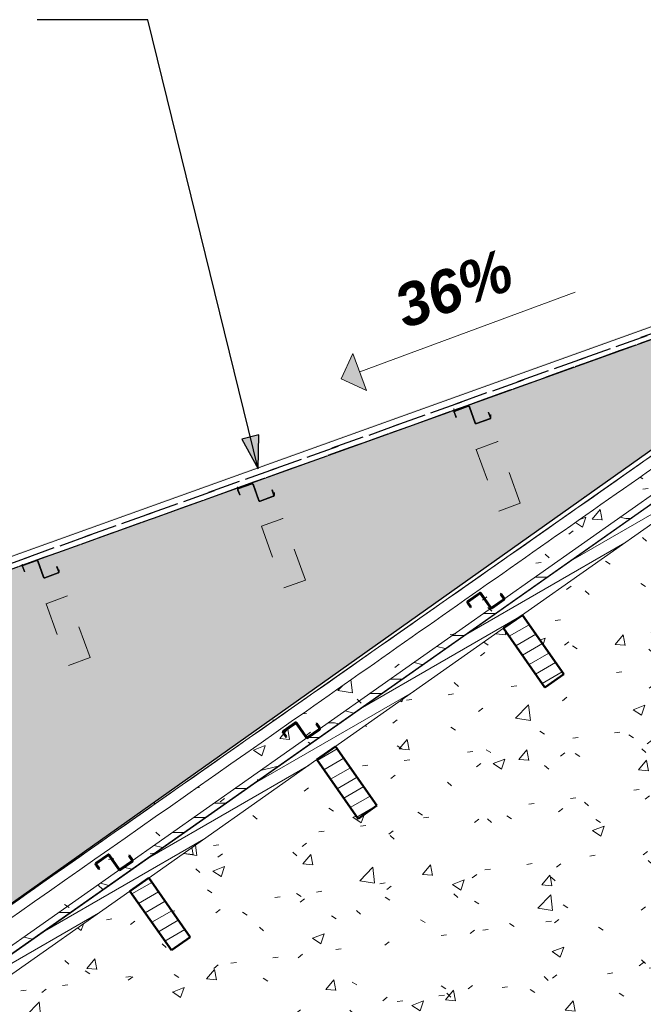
# Model space of a CAD drawing. Header units: metres. Extents: x -9.2 to 8.8, y 2.3 to 9.3.
# Tile 5 of 11: x -4.6 to -2.7, y 5.5 to 8.5. Entities that reach past the tile are written whole.
import ezdxf

# ---------------------------------------------------------------- set-up
doc = ezdxf.new("R2010")
doc.units = ezdxf.units.M
doc.linetypes.add('Tiret', pattern=[0.00635, 0.003175, -0.003175])
for name, color, linetype, lineweight in [('A-ANNO-NOTE', 131, 'Continuous', 9), ('A-DETL', 90, 'Continuous', 18), ('A-DETL-GENF', 92, 'Continuous', 18), ('A-ROOF', 132, 'Continuous', 18), ('A-ROOF-PATT', 132, 'Continuous', 18), ('A-WALL', 113, 'Continuous', 25), ('A-WALL-HDLN', 110, 'Tiret', 25), ('A-WALL-PATT', 111, 'Continuous', 25), ('G-ANNO-TEXT', 231, 'Continuous', 9), ('S-BEAM', 12, 'Continuous', 18), ('S-BEAM-HDLN', 1, 'Continuous', 18)]:
    doc.layers.add(name, color=color, linetype=linetype, lineweight=lineweight)
doc.styles.add('Arial_B_I', font='arialbi.ttf', dxfattribs={"height": 0.13})
pattern_1 = [(30, (-0.18499, 4.125), (-0.0175, 0.03031089), [])]

# ---------------------------------------------------------------- blocks, each defined once
blk = doc.blocks.new('Murs 3 - Murs 3-5033198-CCC_')
at = {"layer": 'A-WALL-PATT', "linetype": 'Tiret'}
blk.add_hatch(color=256, dxfattribs=at).paths.add_polyline_path([(-5.4285, 5.2618), (-5.0236, 5.5461), (-1.73, 7.8804), (-5.4285, 6.5535), (-5.4285, 5.2618)])
at = {"layer": 'A-WALL'}
for p, q in [((-5.0948, 5.4956), (-1.73, 7.8804)), ((-5.4287, 5.2618), (-5.4287, 6.5534)), ((-5.4285, 6.5535), (-5.4285, 5.2618))]:
    blk.add_line(p, q, dxfattribs=at)
at = {"layer": 'A-WALL-HDLN'}
for p, q in [((-5.4287, 6.5729), (-1.6819, 7.9146)), ((-1.6818, 7.9146), (-5.4285, 6.5729)), ((-1.7299, 7.8804), (-1.6818, 7.9146)), ((-5.4287, 6.5535), (-5.4287, 6.5729)), ((-5.4287, 6.5729), (-5.4285, 6.5729)), ((-5.4285, 6.5729), (-5.4285, 6.5535)), ((-5.4285, 5.2591), (-5.0948, 5.4956)), ((-5.4287, 5.2591), (-5.4287, 5.2618)), ((-5.4285, 5.2591), (-5.4287, 5.2591)), ((-5.4285, 5.2617), (-5.4285, 5.2591))]:
    blk.add_line(p, q, dxfattribs=at)
blk = doc.blocks.new('Pente - Pente-5017194-CCC_')
at = {"layer": 'A-ANNO-NOTE'}
blk.add_hatch(color=256, dxfattribs=at).paths.add_polyline_path([(-1.2428, 8.3457), (-1.3269, 8.3576), (-1.315, 8.4416)])
for p, q in [((-0.7194, 8.8143), (-1.2789, 8.3937)), ((-1.315, 8.4416), (-1.3269, 8.3576)), ((-1.2428, 8.3457), (-1.315, 8.4416)), ((-1.3269, 8.3576), (-1.2428, 8.3457))]:
    blk.add_line(p, q, dxfattribs=at)

msp = doc.modelspace()

# ---------------------------------------------------------------- hatches: boundary and pattern name
at = {"layer": 'A-DETL-GENF'}
h = msp.add_hatch(dxfattribs=at)
h.set_pattern_fill('FP_19', style=0, pattern_type=2)
h.set_pattern_definition([(0, (-0.185, 4.125), (0, 0.889), [0.1778, -0.2667, 0.0889, -0.3556]), (0, (0.4373, 4.147), (0, 0.889), [0.1778, -0.7112]), (0, (0.3484, 4.192), (0, 0.889), [0.0889, -0.8001]), (0, (-0.1405, 4.214), (0, 0.889), [0.04445, -0.6223, 0.04445, -0.1778]), (0, (0.1706, 4.258), (0, 0.889), [0.1778, -0.2667, 0.04445, -0.40005]), (0, (-0.0516, 4.281), (0, 0.889), [0.13335, -0.75565]), (0, (0.1706, 4.303), (0, 0.889), [0.2667, -0.6223]), (0, (-0.0961, 4.325), (0, 0.889), [0.1778, -0.7112]), (0, (0.2595, 4.347), (0, 0.889), [0.4445, -0.4445]), (0, (-0.0072, 4.392), (0, 0.889), [0.0889, -0.2667, 0.1778, -0.3556]), (0, (0.6151, 4.414), (0, 0.889), [0.1778, -0.7112]), (0, (0.4373, 4.436), (0, 0.889), [0.0889, -0.8001]), (0, (0.2595, 4.458), (0, 0.889), [0.0889, -0.8001]), (0, (-0.185, 4.481), (0, 0.889), [0.1778, -0.7112]), (0, (0.2595, 4.503), (0, 0.889), [0.1778, -0.7112]), (0, (0.2595, 4.547), (0, 0.889), [0.1778, -0.1778, 0.1778, -0.3556]), (0, (0.0817, 4.592), (0, 0.889), [0.0889, -0.4445, 0.1778, -0.1778]), (0, (0.2595, 4.614), (0, 0.889), [0.2667, -0.6223]), (0, (0.2595, 4.658), (0, 0.889), [0.1778, -0.7112]), (0, (-0.0961, 4.681), (0, 0.889), [0.2667, -0.3556, 0.0889, -0.1778]), (0, (-0.0961, 4.725), (0, 0.889), [0.4445, -0.4445]), (0, (0.4373, 4.747), (0, 0.889), [0.0889, -0.8001]), (0, (0.1706, 4.77), (0, 0.889), [0.1778, -0.7112]), (0, (-0.0072, 4.792), (0, 0.889), [0.0889, -0.3556, 0.0889, -0.3556]), (0, (-0.0961, 4.814), (0, 0.889), [0.0889, -0.2667, 0.1778, -0.3556]), (0, (0.0817, 4.836), (0, 0.889), [0.0889, -0.4445, 0.0889, -0.2667]), (0, (0.2595, 4.858), (0, 0.889), [0.2667, -0.6223]), (0, (-0.0961, 4.903), (0, 0.889), [0.1778, -0.7112]), (0, (0.3484, 4.925), (0, 0.889), [0.0889, -0.8001]), (0, (0.5262, 4.947), (0, 0.889), [0.0889, -0.8001]), (14.036, (0.4373, 4.192), (0.889002, 1e-06), [0.09157, -3.574]), (14.036, (0.5262, 4.392), (0.889002, 1e-06), [0.09157, -3.574]), (14.036, (0.4373, 4.925), (0.889002, 1e-06), [0.09157, -3.574]), (14.036, (0.1706, 4.592), (0.889002, 1e-06), [0.09157, -3.574]), (14.036, (0.3484, 4.725), (0.889002, 1e-06), [0.09157, -3.574]), (14.036, (0.4373, 4.658), (0.889002, 1e-06), [0.09157, -3.574]), (14.036, (-0.0072, 4.814), (0.889002, 1e-06), [0.09157, -3.574]), (14.036, (0.3484, 4.77), (0.889002, 1e-06), [0.09157, -3.574]), (14.036, (0.5262, 4.436), (0.889002, 1e-06), [0.18313, -3.482]), (14.036, (0.4373, 4.503), (0.889002, 1e-06), [0.18313, -3.482]), (14.036, (0.4373, 4.547), (0.889002, 1e-06), [0.18313, -3.482]), (165.964, (0.1706, 4.258), (-0.889002, 1e-06), [0.09157, -0.18313, 0.09157, -3.299]), (165.964, (-0.0072, 4.392), (-0.889002, 1e-06), [0.09157, -3.574]), (165.964, (-0.0072, 4.792), (-0.889002, 1e-06), [0.18313, -3.482]), (194.036, (0.4373, 4.147), (-0.889002, -1e-06), [0.09157, -3.574]), (345.964, (0.6151, 4.147), (0.889002, -1e-06), [0.09157, -3.574]), (345.964, (0.3484, 4.458), (0.889002, -1e-06), [0.09157, -3.574]), (345.964, (0.5262, 4.614), (0.889002, -1e-06), [0.09157, -3.574]), (345.964, (0.1706, 4.681), (0.889002, -1e-06), [0.09157, -3.574]), (345.964, (0.0817, 4.792), (0.889002, -1e-06), [0.09157, -3.574]), (345.964, (0.1706, 4.836), (0.889002, -1e-06), [0.09157, -3.574]), (345.964, (0.1706, 4.681), (0.889002, -1e-06), [0.09157, -3.574]), (345.964, (0.4373, 4.814), (0.889002, -1e-06), [0.36627, -3.299]), (345.964, (-0.0961, 4.214), (0.889002, -1e-06), [0.36627, -3.299]), (345.964, (-0.0072, 4.281), (0.889002, -1e-06), [0.36627, -3.299]), (345.964, (0.0817, 4.325), (0.889002, -1e-06), [0.09157, -0.18313, 0.18313, -3.208]), (345.964, (0.0817, 4.392), (0.889002, -1e-06), [0.18313, -0.18313, 0.18313, -3.116]), (345.964, (-0.0072, 4.481), (0.889002, -1e-06), [0.36627, -3.299]), (345.964, (-0.0961, 4.547), (0.889002, -1e-06), [0.36627, -3.299]), (345.964, (-0.0961, 4.592), (0.889002, -1e-06), [0.36627, -3.299]), (345.964, (0.5262, 4.858), (0.889002, -1e-06), [0.09157, -3.574]), (345.964, (0.6151, 4.947), (0.889002, -1e-06), [0.18313, -3.482]), (345.964, (0.0817, 4.903), (0.889002, -1e-06), [0.18313, -3.482]), (345.964, (-0.0072, 4.125), (0.889002, -1e-06), [0.36627, -3.299]), (345.964, (0.5262, 4.747), (0.889002, -1e-06), [0.2747, -3.391]), (345.964, (0.6151, 4.681), (0.889002, -1e-06), [0.5494, -3.116])])
h.paths.add_polyline_path([(-7.5499, 3.617), (-1.8813, 7.604), (-1.8884, 7.6234), (-7.5615, 3.6333)])
h.paths.add_polyline_path([(-1.8217, 7.6459), (-1.5086, 7.8661), (-1.5201, 7.8825), (-1.8288, 7.6654)])
at = {"layer": 'A-ROOF-PATT'}
for points in [[(-6.1949, 6.3192), (-6.1908, 6.32), (-1.5335, 7.9909), (-1.5276, 7.9957), (-5.6499, 6.5162), (-6.113, 6.3488)], [(-8.1563, 3.35), (-1.9676, 7.6865), (-2.6045, 7.2406), (-5.8747, 4.9488), (-5.8845, 4.9419), (-5.8856, 4.9419), (-8.1577, 3.35)]]:
    msp.add_hatch(color=256, dxfattribs=at).paths.add_polyline_path(points)
at = {"layer": 'A-WALL-PATT', "lineweight": 18}
h = msp.add_hatch(dxfattribs=at)
h.set_pattern_fill('FP_7', color=256, style=0, pattern_type=2)
h.set_pattern_definition([(50.001, (-0.1868, 4.125), (0.364359, -0.031878), [0.0381, -0.4191]), (355, (-0.1868, 4.125), (-0.070485, 0.382117), [0.03048, -0.33527]), (100.451, (-0.15644, 4.122), (0.293874, 0.350237), [0.03238, -0.35618]), (46.185, (-0.1868, 4.227), (0.54214, -0.084082), [0.05715, -0.62864]), (96.635, (-0.1416, 4.22), (0.474804, 0.494845), [0.04857, -0.53427]), (351.184, (-0.1868, 4.227), (0.4748, 0.49485), [0.04572, -0.50291]), (21, (-0.136, 4.201), (0.303217, -0.204532), [0.0381, -0.41909]), (325.999, (-0.136, 4.201), (0.1236, 0.368374), [0.03048, -0.33528]), (71.452, (-0.11073, 4.184), (0.42682, 0.16385), [0.03238, -0.35618]), (37.501, (-0.1868, 4.125), (0.0061777, 0.1691083), [0.01676, -0.31445, 0.01676, -0.32359, -0.33655]), (37.501, (-0.1868, 4.125), (0.0061777, 0.1691083), [-0.67157, 0.01676, -0.31978]), (7.5, (-0.1868, 4.125), (0.1336414, 0.200358), [0.01676, -0.17729, 0.01676, -0.30683, -0.12827]), (7.5, (-0.1868, 4.125), (0.1336414, 0.200358), [-0.51764, 0.01676, -0.1115]), (327.499, (-0.30008, 4.125), (0.271173, -0.01146), [0.01676, -0.11023, 0.01676, -0.37947, -0.52577]), (327.499, (-0.30008, 4.125), (0.271173, -0.01146), [-0.52323, 0.01676, -0.50901]), (317.499, (-0.35088, 4.125), (0.296251, 0.050852), [0.01676, -0.14833, 0.01676, -0.24638, -0.37338]), (317.499, (-0.35088, 4.125), (0.296251, 0.050852), [-0.42824, 0.01676, -0.35661])])
h.paths.add_polyline_path([(-2.4478, 3.4), (-2.4478, 6.8894), (-2.5667, 7.0591), (-3.0787, 6.6988), (-2.9525, 6.5186), (-3.0099, 6.4785), (-3.1361, 6.6586), (-3.6479, 6.2985), (-3.5217, 6.1183), (-3.5791, 6.0781), (-3.7053, 6.2583), (-4.2173, 5.898), (-4.0911, 5.7178), (-4.1484, 5.6777), (-4.2746, 5.8578), (-4.7873, 5.4971), (-4.6611, 5.3169), (-4.7185, 5.2767), (-4.8447, 5.4569), (-5.3511, 5.1006), (-5.2249, 4.9204), (-5.2822, 4.8802), (-5.4084, 5.0604), (-5.6106, 4.9181), (-5.4282, 4.9181), (-5.4282, 3.4), (-3.921, 3.4), (-3.921, 5.4), (-3.0011, 5.4), (-3.0011, 3.4)])
h.paths.add_polyline_path([(-5.6484, 4.9527), (-2.4478, 7.2038), (-2.4478, 7.3098), (-5.6484, 5.0671), (-5.6484, 5.0112)])
h.paths.add_polyline_path([(-5.6484, 5.1081), (-5.4287, 5.2619), (-5.4287, 6.5534), (-5.6484, 6.4746), (-5.6484, 5.1468)])
h.paths.add_polyline_path([(-5.4418, 5.128), (-5.4446, 5.13), (-5.4752, 5.1728), (-5.4755, 5.1731), (-5.4781, 5.1719), (-5.5127, 5.1473), (-5.513, 5.1468), (-5.5122, 5.1446), (-5.5035, 5.1322), (-5.5052, 5.131), (-5.5144, 5.1441), (-5.515, 5.1471), (-5.5122, 5.1505), (-5.477, 5.1746), (-5.4752, 5.175), (-5.4723, 5.1731), (-5.4418, 5.1302), (-5.4415, 5.13), (-5.4388, 5.1311), (-5.4042, 5.1557), (-5.4039, 5.1563), (-5.4047, 5.1585), (-5.4134, 5.1709), (-5.4118, 5.172), (-5.4026, 5.1589), (-5.4019, 5.1559), (-5.4047, 5.1525), (-5.44, 5.1284), (-5.4415, 5.1281)])
h.paths.add_polyline_path([(-5.0591, 5.5209), (-2.4478, 7.3503), (-2.4478, 7.3716), (-5.0277, 5.5431)])
h.paths.add_polyline_path([(-4.8758, 5.5243), (-4.8786, 5.5263), (-4.9091, 5.5692), (-4.9095, 5.5694), (-4.9121, 5.5683), (-4.9467, 5.5436), (-4.947, 5.5431), (-4.9462, 5.5409), (-4.9375, 5.5285), (-4.9391, 5.5274), (-4.9483, 5.5405), (-4.949, 5.5435), (-4.9462, 5.5469), (-4.911, 5.571), (-4.9091, 5.5714), (-4.9063, 5.5694), (-4.8758, 5.5265), (-4.8754, 5.5263), (-4.8728, 5.5274), (-4.8382, 5.5521), (-4.8379, 5.5526), (-4.8387, 5.5548), (-4.8474, 5.5672), (-4.8458, 5.5683), (-4.8366, 5.5552), (-4.8359, 5.5523), (-4.8387, 5.5489), (-4.8739, 5.5248), (-4.8754, 5.5244)])
h.paths.add_polyline_path([(-4.306, 5.9221), (-4.3094, 5.9249), (-4.3393, 5.967), (-4.3397, 5.9672), (-4.3423, 5.9661), (-4.3769, 5.9414), (-4.3772, 5.9409), (-4.3764, 5.9387), (-4.3677, 5.9263), (-4.3693, 5.9252), (-4.3785, 5.9383), (-4.3792, 5.9413), (-4.3764, 5.9447), (-4.3412, 5.9688), (-4.3393, 5.9692), (-4.3359, 5.9664), (-4.306, 5.9243), (-4.3056, 5.9241), (-4.303, 5.9253), (-4.2684, 5.9499), (-4.2681, 5.9504), (-4.2689, 5.9526), (-4.2776, 5.965), (-4.276, 5.9661), (-4.2668, 5.953), (-4.2661, 5.9501), (-4.2689, 5.9467), (-4.3041, 5.9226), (-4.3056, 5.9222)])
h.paths.add_polyline_path([(-3.7353, 6.3242), (-3.7381, 6.3261), (-3.7686, 6.369), (-3.769, 6.3692), (-3.7716, 6.3681), (-3.8062, 6.3435), (-3.8065, 6.3429), (-3.8057, 6.3408), (-3.797, 6.3283), (-3.7986, 6.3272), (-3.8078, 6.3403), (-3.8085, 6.3433), (-3.8057, 6.3467), (-3.7705, 6.3708), (-3.7686, 6.3712), (-3.7658, 6.3692), (-3.7353, 6.3264), (-3.7349, 6.3261), (-3.7323, 6.3273), (-3.6977, 6.3519), (-3.6974, 6.3524), (-3.6982, 6.3546), (-3.7069, 6.367), (-3.7053, 6.3682), (-3.6961, 6.3551), (-3.6954, 6.3521), (-3.6982, 6.3487), (-3.7334, 6.3246), (-3.7349, 6.3242)])
h.paths.add_polyline_path([(-3.1734, 6.7194), (-3.1768, 6.7222), (-3.2068, 6.7642), (-3.2071, 6.7644), (-3.2098, 6.7633), (-3.2444, 6.7387), (-3.2447, 6.7381), (-3.2439, 6.7359), (-3.2352, 6.7235), (-3.2368, 6.7224), (-3.246, 6.7355), (-3.2467, 6.7385), (-3.2439, 6.7419), (-3.2086, 6.766), (-3.2068, 6.7664), (-3.2034, 6.7636), (-3.1734, 6.7216), (-3.1731, 6.7213), (-3.1705, 6.7225), (-3.1359, 6.7471), (-3.1356, 6.7476), (-3.1364, 6.7498), (-3.1451, 6.7622), (-3.1434, 6.7634), (-3.1342, 6.7503), (-3.1336, 6.7473), (-3.1364, 6.7439), (-3.1716, 6.7198), (-3.1731, 6.7194)])
h.paths.add_polyline_path([(-2.4478, 7.0114), (-2.4478, 7.1427), (-2.5094, 7.0993)])
h.paths.add_polyline_path([(-2.593, 7.1284), (-2.5964, 7.1312), (-2.6264, 7.1733), (-2.6267, 7.1735), (-2.6294, 7.1724), (-2.6639, 7.1477), (-2.6643, 7.1472), (-2.6634, 7.145), (-2.6548, 7.1326), (-2.6564, 7.1315), (-2.6656, 7.1446), (-2.6662, 7.1475), (-2.6634, 7.1509), (-2.6282, 7.175), (-2.6264, 7.1755), (-2.623, 7.1727), (-2.593, 7.1306), (-2.5927, 7.1304), (-2.59, 7.1315), (-2.5555, 7.1562), (-2.5551, 7.1567), (-2.556, 7.1589), (-2.5646, 7.1713), (-2.563, 7.1724), (-2.5538, 7.1593), (-2.5532, 7.1563), (-2.556, 7.1529), (-2.5912, 7.1288), (-2.5927, 7.1285)])
at = {"layer": 'G-ANNO-TEXT', "lineweight": 25}
msp.add_hatch(color=7, dxfattribs=at).paths.add_polyline_path([(-3.8836, 7.144), (-3.8815, 7.2475), (-3.9336, 7.2347)])
at = {"layer": 'S-BEAM'}
h = msp.add_hatch(dxfattribs=at)
h.set_pattern_fill('FP_9', color=55, style=0, pattern_type=2)
h.set_pattern_definition(pattern_1)
h.paths.add_polyline_path([(-7.5848, 3.5297), (-6.035, 4.6196), (-6.0356, 4.6205), (-5.9783, 4.6606), (-5.9778, 4.6599), (-5.6493, 4.8909), (-5.6493, 4.9181), (-5.6106, 4.9181), (-1.4704, 7.8301), (-1.4992, 7.871), (-7.6135, 3.5706)])
h = msp.add_hatch(dxfattribs=at)
h.set_pattern_fill('FP_9', color=55, style=0, pattern_type=2)
h.set_pattern_definition(pattern_1)
h.paths.add_polyline_path([(-3.0099, 6.4785), (-2.9525, 6.5186), (-3.0787, 6.6988), (-3.1361, 6.6587)])
h = msp.add_hatch(dxfattribs=at)
h.set_pattern_fill('FP_9', color=55, style=0, pattern_type=2)
h.set_pattern_definition(pattern_1)
h.paths.add_polyline_path([(-3.5791, 6.0781), (-3.5217, 6.1183), (-3.6479, 6.2985), (-3.7053, 6.2583)])
h = msp.add_hatch(dxfattribs=at)
h.set_pattern_fill('FP_9', color=55, style=0, pattern_type=2)
h.set_pattern_definition(pattern_1)
h.paths.add_polyline_path([(-4.1484, 5.6777), (-4.0911, 5.7178), (-4.2173, 5.898), (-4.2746, 5.8579), (-4.2605, 5.8377)])

# ---------------------------------------------------------------- linework, layer by layer
at = {"layer": 'A-DETL'}
for p, q in [((-7.5615, 3.6333), (-1.5201, 7.8825)), ((-1.5086, 7.8661), (-7.5499, 3.617))]:
    msp.add_line(p, q, dxfattribs=at)
at = {"layer": 'A-ROOF'}
for p, q in [((-1.5336, 7.9908), (-6.1908, 6.32)), ((-6.1908, 6.28), (-1.6504, 7.9089)), ((-5.0516, 5.5261), (-1.6507, 7.9088))]:
    msp.add_line(p, q, dxfattribs=at)
msp.add_open_spline([(-1.5276, 7.995), (-1.7731, 7.8229), (-2.264, 7.4786), (-3.0004, 6.9624), (-3.737, 6.4463), (-4.4735, 5.9302), (-5.21, 5.4142), (-5.9466, 4.8981), (-6.6832, 4.3821), (-7.4197, 3.866), (-7.9108, 3.522), (-8.1563, 3.35)], degree=3, dxfattribs=at)
msp.add_open_spline([(-8.1563, 3.31), (-7.9108, 3.482), (-7.4197, 3.826), (-6.4376, 4.5141), (-5.21, 5.3742), (-3.9825, 6.2343), (-3.0004, 6.9224), (-2.264, 7.4386), (-1.7731, 7.7829), (-1.5276, 7.955)], degree=3, knots=[0, 0, 0, 0, 0.111111, 0.222222, 0.444444, 0.666667, 0.777778, 0.888889, 1, 1, 1, 1], dxfattribs=at)
at = {"layer": 'A-WALL-HDLN'}
for points in [[(-5.6499, 6.4746), (-5.1757, 6.6449), (-4.1088, 7.0279), (-3.042, 7.411), (-2.4493, 7.6238)], [(-2.4478, 7.6235), (-2.922, 7.4533), (-3.9888, 7.0704), (-5.0557, 6.6875), (-5.6484, 6.4748)]]:
    msp.add_open_spline(points, degree=3, knots=[0, 0, 0, 0, 0.444444, 1, 1, 1, 1], dxfattribs=at)
at = {"layer": 'G-ANNO-TEXT', "color": 250, "lineweight": 25}
for p, q in [((-4.2203, 8.5123), (-4.5569, 8.5123)), ((-3.8836, 7.144), (-4.2203, 8.5123)), ((-3.8815, 7.2475), (-3.9336, 7.2347)), ((-3.9336, 7.2347), (-3.8836, 7.144)), ((-3.8836, 7.144), (-3.8815, 7.2475))]:
    msp.add_line(p, q, dxfattribs=at)
at = {"layer": 'S-BEAM'}
for p, q in [((-7.6135, 3.5706), (-1.4992, 7.871)), ((-3.2873, 7.3258), (-3.2873, 7.317)), ((-3.175, 7.2996), (-3.175, 7.3084)), ((-3.9467, 7.0878), (-3.9467, 7.0809)), ((-3.8345, 7.0635), (-3.8345, 7.0704)), ((-3.0881, 6.6924), (-2.5667, 7.0591)), ((-4.6026, 6.8526), (-4.6026, 6.8475)), ((-4.4904, 6.8301), (-4.4904, 6.8352)), ((-3.6573, 6.292), (-3.136, 6.6586)), ((-4.2266, 5.8916), (-3.7052, 6.2583)), ((-4.7967, 5.4906), (-4.2746, 5.8578))]:
    msp.add_line(p, q, dxfattribs=at)
at = {"layer": 'S-BEAM', "lineweight": 50}
for p, q in [((-3.2098, 6.7657), (-3.245, 6.7411)), ((-3.2439, 6.7394), (-3.2086, 6.7641)), ((-3.2059, 6.7636), (-3.176, 6.721)), ((-3.1744, 6.7222), (-3.2042, 6.7647)), ((-3.1434, 6.7634), (-3.1451, 6.7622)), ((-3.1451, 6.7622), (-3.1359, 6.7491)), ((-3.1342, 6.7503), (-3.1434, 6.7634)), ((-3.246, 6.7355), (-3.2368, 6.7224)), ((-3.2352, 6.7235), (-3.2444, 6.7366)), ((-3.2368, 6.7224), (-3.2352, 6.7235)), ((-3.1364, 6.7463), (-3.1716, 6.7217)), ((-3.1705, 6.72), (-3.1352, 6.7447)), ((-3.0787, 6.6988), (-3.1361, 6.6587)), ((-2.9525, 6.5186), (-3.0787, 6.6988)), ((-3.1361, 6.6587), (-3.0099, 6.4785)), ((-3.0099, 6.4785), (-2.9525, 6.5186)), ((-3.7716, 6.3705), (-3.8068, 6.3459)), ((-3.8057, 6.3442), (-3.7705, 6.3689)), ((-3.7677, 6.3684), (-3.7379, 6.3258)), ((-3.7362, 6.327), (-3.766, 6.3696)), ((-3.7053, 6.3682), (-3.7069, 6.367)), ((-3.7069, 6.367), (-3.6977, 6.3539)), ((-3.6961, 6.3551), (-3.7053, 6.3682)), ((-3.8078, 6.3403), (-3.7986, 6.3272)), ((-3.797, 6.3283), (-3.8062, 6.3415)), ((-3.7986, 6.3272), (-3.797, 6.3283)), ((-3.6982, 6.3511), (-3.7334, 6.3265)), ((-3.7323, 6.3248), (-3.6971, 6.3495)), ((-3.6479, 6.2985), (-3.7053, 6.2583)), ((-3.5217, 6.1183), (-3.6479, 6.2985)), ((-3.7053, 6.2583), (-3.5791, 6.0781)), ((-3.5791, 6.0781), (-3.5217, 6.1183)), ((-4.3423, 5.9685), (-4.3775, 5.9439)), ((-4.3677, 5.9263), (-4.3769, 5.9394)), ((-4.3764, 5.9422), (-4.3412, 5.9669)), ((-4.3384, 5.9664), (-4.3086, 5.9238)), ((-4.3069, 5.9249), (-4.3367, 5.9675)), ((-4.2689, 5.9491), (-4.3041, 5.9244)), ((-4.303, 5.9228), (-4.2678, 5.9475)), ((-4.276, 5.9661), (-4.2776, 5.965)), ((-4.2776, 5.965), (-4.2684, 5.9519)), ((-4.2668, 5.953), (-4.276, 5.9661)), ((-4.3785, 5.9383), (-4.3693, 5.9252)), ((-4.3693, 5.9252), (-4.3677, 5.9263)), ((-4.2173, 5.898), (-4.2746, 5.8579)), ((-4.0911, 5.7178), (-4.2173, 5.898)), ((-4.2746, 5.8579), (-4.1484, 5.6777)), ((-4.1484, 5.6777), (-4.0911, 5.7178))]:
    msp.add_line(p, q, dxfattribs=at)
for centre, radius, start, end in [((-3.2075, 6.7625), 0.004, 35, 125), ((-3.2075, 6.7625), 0.002, 35, 125), ((-3.1375, 6.748), 0.002, 305, 35), ((-3.1375, 6.748), 0.004, 305, 35), ((-3.2427, 6.7378), 0.004, 125, 215), ((-3.2427, 6.7378), 0.002, 125, 215), ((-3.1727, 6.7233), 0.004, 215, 305), ((-3.1727, 6.7233), 0.002, 215, 305), ((-3.7693, 6.3673), 0.004, 35, 125), ((-3.7693, 6.3673), 0.002, 35, 125), ((-3.8045, 6.3426), 0.004, 125, 215), ((-3.8045, 6.3426), 0.002, 125, 215), ((-3.6994, 6.3528), 0.002, 305, 35), ((-3.6994, 6.3528), 0.004, 305, 35), ((-3.7346, 6.3281), 0.004, 215, 305), ((-3.7346, 6.3281), 0.002, 215, 305), ((-4.34, 5.9652), 0.004, 35, 125), ((-4.3752, 5.9406), 0.004, 125, 215), ((-4.3752, 5.9406), 0.002, 125, 215), ((-4.34, 5.9652), 0.002, 35, 125), ((-4.2701, 5.9507), 0.002, 305, 35), ((-4.2701, 5.9507), 0.004, 305, 35), ((-4.3053, 5.9261), 0.004, 215, 305), ((-4.3053, 5.9261), 0.002, 215, 305)]:
    msp.add_arc(centre, radius, start, end, dxfattribs=at)
at = {"layer": 'S-BEAM-HDLN', "linetype": 'Tiret'}
for p, q in [((-3.2873, 7.3275), (-3.2873, 7.3258)), ((-3.2442, 7.3355), (-3.2847, 7.3208)), ((-3.284, 7.3189), (-3.2436, 7.3336)), ((-3.241, 7.3324), (-3.2232, 7.2836)), ((-3.2213, 7.2842), (-3.2391, 7.3331)), ((-3.287, 7.3157), (-3.2816, 7.3006)), ((-3.2797, 7.3013), (-3.2852, 7.3163)), ((-3.2816, 7.3006), (-3.2797, 7.3013)), ((-3.2797, 7.3013), (-3.2797, 7.3021)), ((-3.1784, 7.2978), (-3.2188, 7.283)), ((-3.2181, 7.2812), (-3.1777, 7.2959)), ((-3.1826, 7.3154), (-3.1826, 7.3161)), ((-3.1808, 7.316), (-3.1826, 7.3154)), ((-3.1826, 7.3154), (-3.1772, 7.3003)), ((-3.1753, 7.301), (-3.1808, 7.316)), ((-3.175, 7.3084), (-3.175, 7.3101)), ((-3.1534, 7.2273), (-3.1534, 7.2281)), ((-3.1534, 7.2273), (-3.2192, 7.2034)), ((-3.2192, 7.2042), (-3.2192, 7.2034)), ((-3.2192, 7.2034), (-3.1508, 7.0154)), ((-3.085, 7.0394), (-3.1534, 7.2273)), ((-3.9467, 7.0891), (-3.9467, 7.0878)), ((-3.9465, 7.0796), (-3.941, 7.0645)), ((-3.9391, 7.0652), (-3.9446, 7.0802)), ((-3.9037, 7.0994), (-3.9441, 7.0847)), ((-3.9434, 7.0828), (-3.903, 7.0975)), ((-3.9004, 7.0963), (-3.8826, 7.0475)), ((-3.8807, 7.0481), (-3.8985, 7.097)), ((-3.8402, 7.0799), (-3.8421, 7.0792)), ((-3.8421, 7.0792), (-3.8421, 7.0799)), ((-3.8421, 7.0792), (-3.8366, 7.0642)), ((-3.8402, 7.0799), (-3.8402, 7.0805)), ((-3.8347, 7.0649), (-3.8402, 7.0799)), ((-3.941, 7.0645), (-3.9391, 7.0652)), ((-3.9391, 7.0652), (-3.9391, 7.0658)), ((-3.8378, 7.0616), (-3.8782, 7.0469)), ((-3.8775, 7.0451), (-3.8371, 7.0598)), ((-3.8345, 7.0704), (-3.8345, 7.0717)), ((-3.1508, 7.0154), (-3.085, 7.0394)), ((-3.085, 7.0395), (-3.085, 7.0402)), ((-3.8083, 6.9933), (-3.8741, 6.9693)), ((-3.8083, 6.9933), (-3.8083, 6.9939)), ((-3.7399, 6.8053), (-3.8083, 6.9933)), ((-3.8741, 6.9699), (-3.8741, 6.9693)), ((-3.8741, 6.9693), (-3.8057, 6.7814)), ((-4.6026, 6.8536), (-4.6026, 6.8526)), ((-4.6024, 6.8461), (-4.5969, 6.8311)), ((-4.595, 6.8317), (-4.6005, 6.8468)), ((-4.5596, 6.8659), (-4.6, 6.8512)), ((-4.5993, 6.8493), (-4.5589, 6.864)), ((-4.5563, 6.8628), (-4.5386, 6.814)), ((-4.5367, 6.8147), (-4.5545, 6.8635)), ((-4.4961, 6.8465), (-4.498, 6.8458)), ((-4.498, 6.8458), (-4.498, 6.8462)), ((-4.498, 6.8458), (-4.4925, 6.8307)), ((-4.4906, 6.8314), (-4.4961, 6.8465)), ((-4.5969, 6.8311), (-4.595, 6.8317)), ((-4.595, 6.8317), (-4.595, 6.8322)), ((-4.4937, 6.8282), (-4.5341, 6.8135)), ((-4.5334, 6.8116), (-4.493, 6.8263)), ((-4.4904, 6.8352), (-4.4904, 6.8362)), ((-3.8057, 6.7814), (-3.7399, 6.8053)), ((-3.7399, 6.8055), (-3.7399, 6.8059)), ((-4.4644, 6.7571), (-4.5302, 6.7331)), ((-4.396, 6.5691), (-4.4644, 6.7571)), ((-4.5302, 6.7336), (-4.5302, 6.7331)), ((-4.5302, 6.7331), (-4.4618, 6.5452)), ((-3.136, 6.6587), (-3.1267, 6.6652)), ((-4.4618, 6.5452), (-4.396, 6.5691)), ((-3.7052, 6.2583), (-3.6959, 6.2648)), ((-4.2745, 5.8579), (-4.2653, 5.8644))]:
    msp.add_line(p, q, dxfattribs=at)
for centre, major_axis, ratio, start_param, end_param in [((-3.2833, 7.317), (0.004, 0), 0.999995, 1.919862, 3.490659), ((-3.2833, 7.317), (0.002, 0), 0.999995, 1.919862, 3.490659), ((-3.2429, 7.3317), (0.004, 0), 0.999995, 1.396293, 1.919862), ((-3.2429, 7.3317), (0.002, 0), 0.999995, 0.349066, 1.919862), ((-3.2429, 7.3317), (0.004, 0), 0.999995, 0.872665, 1.396263), ((-3.2429, 7.3317), (0.004, 0), 0.999995, 0.349066, 0.872639), ((-3.179, 7.2996), (0.002, 0), 0.999995, 5.061455, 6.632251), ((-3.179, 7.2996), (0.004, 0), 0.999995, 5.061455, 6.632251), ((-3.2195, 7.2849), (0.004, 0), 0.999995, 3.490659, 5.061455), ((-3.2195, 7.2849), (0.002, 0), 0.999995, 3.490659, 5.061455), ((-3.9427, 7.0809), (0.004, 0), 0.999997, 1.919862, 3.490659), ((-3.9427, 7.0809), (0.002, 0), 0.999997, 1.919862, 3.490659), ((-3.9023, 7.0956), (0.004, 0), 0.999997, 0.349066, 1.919838), ((-3.9023, 7.0956), (0.002, 0), 0.999997, 0.349066, 1.919862), ((-3.8385, 7.0635), (0.002, 0), 0.999997, 5.061455, 6.632251), ((-3.8385, 7.0635), (0.004, 0), 0.999997, 5.061455, 6.632251), ((-3.8789, 7.0488), (0.004, 0), 0.999997, 3.490659, 5.061455), ((-3.8789, 7.0488), (0.002, 0), 0.999997, 3.490659, 5.061455), ((-4.5986, 6.8475), (0.004, 0), 0.999998, 2.443461, 3.490659), ((-4.5986, 6.8475), (0.004, 0), 0.999998, 2.407853, 2.443461), ((-4.5986, 6.8475), (0.004, 0), 0.999998, 2.093336, 2.312548), ((-4.5986, 6.8475), (0.002, 0), 0.999998, 1.919862, 3.490659), ((-4.5986, 6.8475), (0.004, 0), 0.999998, 1.919862, 1.997991), ((-4.5582, 6.8622), (0.004, 0), 0.999998, 1.647678, 1.919862), ((-4.5582, 6.8622), (0.002, 0), 0.999998, 0.349066, 1.919862), ((-4.5582, 6.8622), (0.004, 0), 0.999998, 1.396263, 1.54909), ((-4.5582, 6.8622), (0.004, 0), 0.999998, 1.367567, 1.396263), ((-4.5582, 6.8622), (0.004, 0), 0.999998, 0.872665, 1.33192), ((-4.5582, 6.8622), (0.004, 0), 0.999998, 0.349066, 0.872665), ((-4.5348, 6.8154), (0.004, 0), 0.999998, 3.490659, 5.061455), ((-4.5348, 6.8154), (0.002, 0), 0.999998, 3.490659, 5.061455), ((-4.4944, 6.8301), (0.002, 0), 0.999998, 5.061455, 6.632251), ((-4.4944, 6.8301), (0.004, 0), 0.999998, 5.061455, 6.632185)]:
    msp.add_ellipse(centre, major_axis=major_axis, ratio=ratio, start_param=start_param, end_param=end_param, dxfattribs=at)

# ---------------------------------------------------------------- block references
at = {"layer": 'A-ANNO-NOTE', "rotation": 343.3165632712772}
msp.add_blockref('Pente - Pente-5017194-CCC_', (-4.7589, -0.968), dxfattribs=at)
at = {"layer": 'A-WALL-HDLN'}
msp.add_blockref('Murs 3 - Murs 3-5033198-CCC_', (0, 0), dxfattribs=at)

# ---------------------------------------------------------------- next in the draw order: texts
at = {"layer": 'A-ANNO-NOTE', "insert": (-3.4813, 7.6921), "char_height": 0.13, "width": 0.43692, "attachment_point": 1, "rotation": 20.2495, "style": 'Arial_B_I', "bg_fill": 3, "box_fill_scale": 1.25, "bg_fill_color": 256, "bg_fill_true_color": 13158600, "bg_fill_transparency": 0}
msp.add_mtext('36%', dxfattribs=at)

doc.saveas('drawing.dxf')
